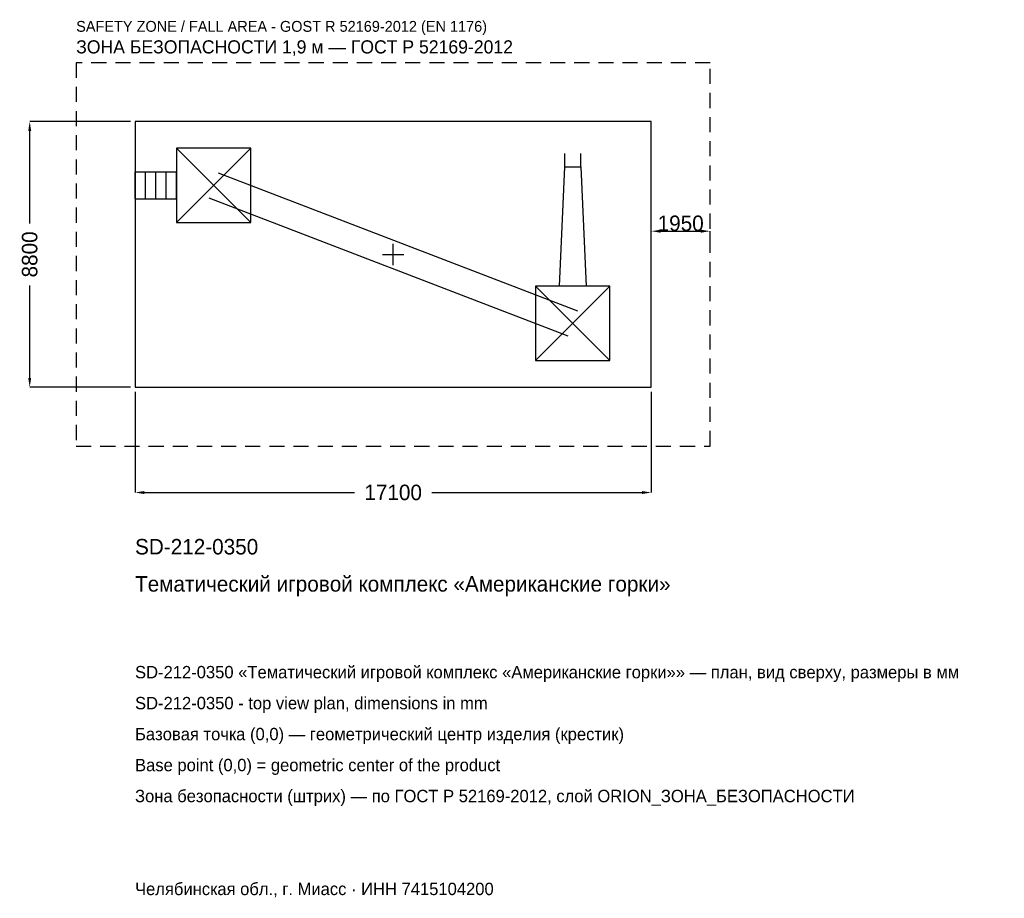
# Model space of a CAD drawing. Header units: metres. Extents: x -12371 to 20246, y -21333 to 7777.
import ezdxf

# ---------------------------------------------------------------- set-up
doc = ezdxf.new("R2010")
doc.units = ezdxf.units.M
doc.linetypes.add('DASHED', pattern=[800, 500, -300])
for name, color, linetype in [('ЗСК_ДАННЫЕ', 3, 'Continuous'), ('ЗСК_ЗОНА_БЕЗОПАСНОСТИ', 1, 'Continuous'), ('ЗСК_КОНТУР', 7, 'Continuous'), ('ЗСК_РАЗМЕРЫ', 8, 'Continuous')]:
    doc.layers.add(name, color=color, linetype=linetype)
doc.dimstyles.new('ORION', dxfattribs={"dimtxt": 513, "dimasz": 307.8, "dimexe": 1.25, "dimexo": 153.9, "dimtad": 1, "dimdec": 0, "dimcen": 2.5, "dimazin": 3, "dimtfac": 1, "dimtmove": 0, "dimatfit": 3})

# ---------------------------------------------------------------- blocks, each defined once
blk = doc.blocks.new('_CLOSEDFILLED')
at = {"color": 0, "linetype": 'BYBLOCK'}
blk.add_solid([(-1, 0.16), (0, 0), (-1, -0.16)], dxfattribs=at)
blk = doc.blocks.new('*D1')
for p, q in [((-8550, -4553.9), (-8550, -7889)), ((8550, -4553.9), (8550, -7889)), ((-8242.2, -7889), (-1282.5, -7889)), ((1282.5, -7889), (8242.2, -7889))]:
    blk.add_line(p, q)
at = {"layer": 'Defpoints'}
for p in [(-8550, -4400), (8550, -4400), (-8550, -7889)]:
    blk.add_point(p, dxfattribs=at)
at = {"layer": 'ЗСК_РАЗМЕРЫ', "xscale": 307.8, "yscale": 307.8, "rotation": 180}
blk.add_blockref('_CLOSEDFILLED', (-8550, -7889), dxfattribs=at)
at = {"layer": 'ЗСК_РАЗМЕРЫ', "xscale": 307.8, "yscale": 307.8}
blk.add_blockref('_CLOSEDFILLED', (8550, -7889), dxfattribs=at)
at = {"layer": 'ЗСК_РАЗМЕРЫ', "insert": (0, -7889), "char_height": 513, "attachment_point": 5}
blk.add_mtext('17100', dxfattribs=at)
blk = doc.blocks.new('*D2')
for p, q in [((-8703.9, 4400), (-12039, 4400)), ((-12039, 1026), (-12039, 4092.2)), ((-12039, -4092.2), (-12039, -1026)), ((-8703.9, -4400), (-12039, -4400))]:
    blk.add_line(p, q)
at = {"layer": 'Defpoints'}
for p in [(-8550, 4400), (-12039, -4400), (-8550, -4400)]:
    blk.add_point(p, dxfattribs=at)
at = {"layer": 'ЗСК_РАЗМЕРЫ', "xscale": 307.8, "yscale": 307.8}
for p, rotation in [((-12039, 4400), 90), ((-12039, -4400), 270)]:
    blk.add_blockref('_CLOSEDFILLED', p, dxfattribs=dict(at, rotation=rotation))
at = {"layer": 'ЗСК_РАЗМЕРЫ', "insert": (-12039, 0), "char_height": 513, "attachment_point": 5, "rotation": 90}
blk.add_mtext('8800', dxfattribs=at)
blk = doc.blocks.new('ОРИОН SD-212-0350 Тематический игровой комплекс Американские горки')
at = {"layer": 'ЗСК_ЗОНА_БЕЗОПАСНОСТИ', "linetype": 'DASHED'}
blk.add_lwpolyline([(-10500, -6350), (10500, -6350), (10500, 6350), (-10500, 6350)], close=True, dxfattribs=at)
at = {"layer": 'ЗСК_КОНТУР'}
for p, q in [((-7182, 1056), (-4718, 3520)), ((-7182, 3520), (-4718, 1056)), ((5683.9, 2904), (5683.9, 3347.5)), ((6216.1, 2904), (6216.1, 3347.5)), ((-8550, 2731.5), (-7182, 2731.5)), ((-8550, 1844.5), (-8550, 2731.5)), ((-8208, 1844.5), (-8208, 2731.5)), ((-7866, 1844.5), (-7866, 2731.5)), ((-7524, 1844.5), (-7524, 2731.5)), ((-7182, 1844.5), (-7182, 2731.5)), ((-5790.8, 2702), (6109.2, -1874)), ((-8550, 1844.5), (-7182, 1844.5)), ((-6109.2, 1874), (5790.8, -2702)), ((4718, -3520), (7182, -1056)), ((4718, -1056), (7182, -3520))]:
    blk.add_line(p, q, dxfattribs=at)
for points in [[(-8550, -4400), (8550, -4400), (8550, 4400), (-8550, 4400)], [(-7182, 1056), (-4718, 1056), (-4718, 3520), (-7182, 3520)], [(4718, -3520), (7182, -3520), (7182, -1056), (4718, -1056)]]:
    blk.add_lwpolyline(points, close=True, dxfattribs=at)
blk.add_lwpolyline([(5506.5, -1056), (5683.9, 2904), (6216.1, 2904), (6393.5, -1056)], dxfattribs=at)
at = {"layer": 'ЗСК_РАЗМЕРЫ'}
for p, q in [((0, -352), (0, 352)), ((-352, 0), (352, 0))]:
    blk.add_line(p, q, dxfattribs=at)
at = {"layer": 'ЗСК_ДАННЫЕ'}
for tag, p in [('АРТИКУЛ', (-8550, -9941)), ('НАИМЕНОВАНИЕ', (-8550, -11172.2))]:
    blk.add_attdef(tag, p, '', height=513, dxfattribs=at)
at = {"layer": 'ЗСК_ДАННЫЕ', "flags": 1}
for tag, p in [('ПРОИЗВОДИТЕЛЬ', (-8550, -12403.4)), ('ТЕЛЕФОН', (-8550, -13634.6)), ('САЙТ', (-8550, -16097)), ('АДРЕС', (-8550, -17328.2)), ('РЕКВИЗИТЫ', (-8550, -18559.4)), ('ГАБАРИТЫ', (-8550, -19790.6)), ('ЗОНА_БЕЗОПАСНОСТИ', (-8550, -21021.8))]:
    blk.add_attdef(tag, p, '', height=513, dxfattribs=at)
at = {"layer": 'ЗСК_ЗОНА_БЕЗОПАСНОСТИ', "color": 1}
for s, height, p in [('SAFETY ZONE / FALL AREA - GOST R 52169-2012 (EN 1176)', 359.1, (-10500, 7376)), ('ЗОНА БЕЗОПАСНОСТИ 1,9 м — ГОСТ Р 52169-2012', 436.05, (-10500, 6657.8))]:
    blk.add_text(s, height=height, dxfattribs=at).set_placement(p)
at = {"layer": 'ЗСК_РАЗМЕРЫ'}
dim = blk.add_linear_dim(base=(-12039, -4400), p1=(-8550, -4400), p2=(-8550, 4400), angle=90, dimstyle='ORION', dxfattribs=at)
dim.commit()
dim.dimension.update_dxf_attribs({"geometry": '*D2', "text_midpoint": (-12039, 0)})
blk.add_linear_dim(base=(8550, 769.5), p1=(8550, 0), p2=(10500, 0), dimstyle='ORION', dxfattribs=at).render()
dim = blk.add_linear_dim(base=(-8550, -7889), p1=(-8550, -4400), p2=(8550, -4400), dimstyle='ORION', dxfattribs=at)
dim.commit()
dim.dimension.update_dxf_attribs({"geometry": '*D1', "text_midpoint": (0, -7889)})

msp = doc.modelspace()

# ---------------------------------------------------------------- block references
msp.add_blockref('ОРИОН SD-212-0350 Тематический игровой комплекс Американские горки', (0, 0)).add_auto_attribs({'АРТИКУЛ': 'SD-212-0350', 'НАИМЕНОВАНИЕ': 'Тематический игровой комплекс «Американские горки»'})

# ---------------------------------------------------------------- texts
at = {"layer": 'ЗСК_ДАННЫЕ', "color": 3}
for s, p in [('SD-212-0350 «Тематический игровой комплекс «Американские горки»» — план, вид сверху, размеры в мм', (-8550, -14045)), ('SD-212-0350 - top view plan, dimensions in mm', (-8550, -15071)), ('Челябинская обл., г. Миасс · ИНН 7415104200', (-8550, -21227))]:
    msp.add_text(s, height=410.4, dxfattribs=at).set_placement(p)
at = {"layer": 'ЗСК_ДАННЫЕ', "color": 7}
for s, p in [('Базовая точка (0,0) — геометрический центр изделия (крестик)', (-8550, -16097)), ('Base point (0,0) = geometric center of the product', (-8550, -17123))]:
    msp.add_text(s, height=410.4, dxfattribs=at).set_placement(p)
at = {"layer": 'ЗСК_ДАННЫЕ', "color": 1}
msp.add_text('Зона безопасности (штрих) — по ГОСТ Р 52169-2012, слой ORION_ЗОНА_БЕЗОПАСНОСТИ', height=410.4, dxfattribs=at).set_placement((-8550, -18149))

doc.saveas('drawing.dxf')
